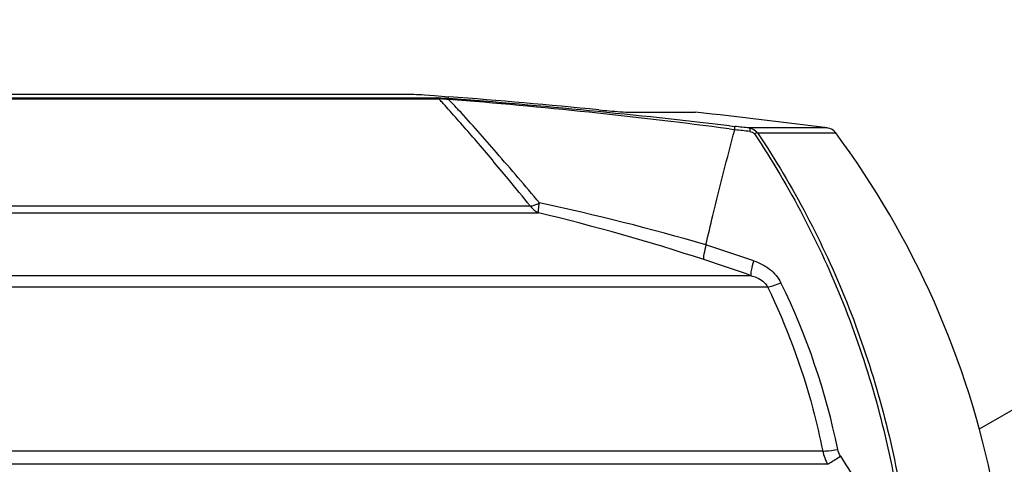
# Model space of a CAD drawing. Header units: millimetres. Extents: x 0 to 420, y 0 to 297.
# Tile 20 of 100: x 98 to 114, y 78 to 85. Entities that reach past the tile are written whole.
import ezdxf

# ---------------------------------------------------------------- set-up
doc = ezdxf.new("R2010")
doc.units = ezdxf.units.MM
doc.header["$LTSCALE"] = 23.1
doc.layers.get('0').update_dxf_attribs({"linetype": 'CONTINUOUS'})
doc.layers.add('DIM_PILOTEES', color=7, linetype='CONTINUOUS')
doc.styles.get("Standard").update_dxf_attribs({"font": 'txt', "width": 0.7})
doc.dimstyles.new('DIMSTYLE_1', dxfattribs={"dimtxt": 2.5, "dimasz": 3.5, "dimexe": 2, "dimexo": 0, "dimtad": 1, "dimlfac": 5, "dimdsep": 46, "dimtxsty": 'Standard', "dimblk": '_FILLED', "dimblk1": '_FILLED', "dimblk2": '_FILLED', "dimcen": 0, "dimazin": 2, "dimtp": 0.2, "dimtm": 0.2, "dimtfac": 1, "dimtofl": 0, "dimtmove": 0, "dimatfit": 3, "dimldrblk": '_FILLED', "dimfxl": 0, "dimtolj": 1, "dimarcsym": 0})
doc.dimstyles.new('DIMSTYLE_3', dxfattribs={"dimtxt": 2.5, "dimasz": 3.5, "dimexe": 2, "dimexo": 0, "dimtad": 1, "dimdec": 0, "dimlfac": 5, "dimdsep": 46, "dimtxsty": 'Standard', "dimblk": '_FILLED', "dimblk1": '_FILLED', "dimblk2": '_FILLED', "dimcen": 0, "dimazin": 2, "dimtp": 0.5, "dimtm": 0.5, "dimtfac": 1, "dimtdec": 0, "dimtofl": 0, "dimtmove": 0, "dimatfit": 3, "dimldrblk": '_FILLED', "dimfxl": 0, "dimtolj": 1, "dimarcsym": 0})
doc.dimstyles.new('DIMSTYLE_5', dxfattribs={"dimtxt": 2.5, "dimasz": 3.5, "dimexe": 2, "dimexo": 0, "dimtad": 1, "dimlfac": 5, "dimdsep": 46, "dimtxsty": 'Standard', "dimblk": '_FILLED', "dimblk1": '_FILLED', "dimblk2": '_FILLED', "dimcen": 0, "dimazin": 2, "dimtp": 0.5, "dimtm": 0.5, "dimtfac": 1, "dimtofl": 0, "dimtmove": 0, "dimatfit": 3, "dimldrblk": '_FILLED', "dimfxl": 0, "dimtolj": 1, "dimarcsym": 0})

# ---------------------------------------------------------------- blocks, each defined once
blk = doc.blocks.new('_FILLED')
at = {"color": 0, "linetype": 'ByBlock'}
blk.add_solid([(0, 0), (-1, 0.1429), (-1, -0.1429)], dxfattribs=at)
blk = doc.blocks.new('*D14')
at = {"layer": 'DIM_PILOTEES', "color": 2, "linetype": 'Continuous'}
for p, q in [((63.482, 78.398), (63.482, 108.414)), ((129.619, 78.398), (129.619, 108.414)), ((63.482, 106.414), (96.55, 106.414)), ((129.619, 106.414), (96.55, 106.414))]:
    blk.add_line(p, q, dxfattribs=at)
at = {"layer": 'DIM_PILOTEES', "color": 2, "linetype": 'Continuous', "xscale": 3.5, "yscale": 3.5, "zscale": 3.5, "rotation": 180}
blk.add_blockref('_FILLED', (63.482, 106.414), dxfattribs=at)
at = {"layer": 'DIM_PILOTEES', "color": 2, "linetype": 'Continuous', "xscale": 3.5, "yscale": 3.5, "zscale": 3.5}
blk.add_blockref('_FILLED', (129.619, 106.414), dxfattribs=at)
at = {"layer": 'DIM_PILOTEES', "color": 2, "linetype": 'Continuous', "insert": (96.55, 109.539), "char_height": 2.5, "width": 7.5, "attachment_point": 2, "line_spacing_factor": 0.9}
blk.add_mtext('{\\ftxt;\\W0.0001;\\H0.0001;\\~}{\\ftxt;\\W2.0;\\H2.5; }{\\ftxt;\\W0.0001;\\H0.0001;\\~}', dxfattribs=at)
blk = doc.blocks.new('*D17')
at = {"layer": 'DIM_PILOTEES', "color": 2, "linetype": 'Continuous'}
for p, q in [((71.53, 63.263), (71.53, 103.414)), ((121.571, 63.263), (121.571, 103.414)), ((71.53, 101.414), (96.55, 101.414)), ((121.571, 101.414), (96.55, 101.414))]:
    blk.add_line(p, q, dxfattribs=at)
at = {"layer": 'DIM_PILOTEES', "color": 2, "linetype": 'Continuous', "xscale": 3.5, "yscale": 3.5, "zscale": 3.5, "rotation": 180}
blk.add_blockref('_FILLED', (71.53, 101.414), dxfattribs=at)
at = {"layer": 'DIM_PILOTEES', "color": 2, "linetype": 'Continuous', "xscale": 3.5, "yscale": 3.5, "zscale": 3.5}
blk.add_blockref('_FILLED', (121.571, 101.414), dxfattribs=at)
at = {"layer": 'DIM_PILOTEES', "color": 2, "linetype": 'Continuous', "insert": (96.55, 104.539), "char_height": 2.5, "width": 13.66071, "attachment_point": 2, "line_spacing_factor": 0.9}
blk.add_mtext('{\\ftxt;\\W0.0001;\\H0.0001;\\~}{\\ftxt;\\W3.6428571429;\\H2.5; }{\\ftxt;\\W0.0001;\\H0.0001;\\~}', dxfattribs=at)
blk = doc.blocks.new('*D18')
at = {"layer": 'DIM_PILOTEES', "color": 2, "linetype": 'Continuous'}
for p, q in [((115.85, 54.143), (115.85, 98.414)), ((121.571, 63.263), (121.571, 98.414)), ((115.85, 96.414), (94.529, 96.414)), ((94.529, 96.414), (118.711, 96.414)), ((129.071, 96.414), (118.711, 96.414)), ((121.571, 96.414), (129.071, 96.414))]:
    blk.add_line(p, q, dxfattribs=at)
at = {"layer": 'DIM_PILOTEES', "color": 2, "linetype": 'Continuous', "xscale": 3.5, "yscale": 3.5, "zscale": 3.5}
blk.add_blockref('_FILLED', (115.85, 96.414), dxfattribs=at)
at = {"layer": 'DIM_PILOTEES', "color": 2, "linetype": 'Continuous', "xscale": 3.5, "yscale": 3.5, "zscale": 3.5, "rotation": 180}
blk.add_blockref('_FILLED', (121.571, 96.414), dxfattribs=at)
at = {"layer": 'DIM_PILOTEES', "color": 2, "linetype": 'Continuous', "insert": (101.85, 99.539), "char_height": 2.5, "width": 10.98214, "attachment_point": 3, "line_spacing_factor": 0.9}
blk.add_mtext('{\\ftxt;\\W0.0001;\\H0.0001;\\~}{\\ftxt;\\W2.9285714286;\\H2.5; }{\\ftxt;\\W0.0001;\\H0.0001;\\~}', dxfattribs=at)

msp = doc.modelspace()

# ---------------------------------------------------------------- linework, layer by layer
at = {"color": 7, "linetype": 'Continuous'}
for p, q in [((123.7925, 84.3327), (113.9688, 78.661)), ((88.3368, 84.0389), (105.1643, 84.0389)), ((88.7851, 84.1118), (104.7157, 84.1118)), ((96.7377, 84.0526), (104.5829, 84.0526)), ((104.5829, 84.0526), (105.1299, 84.0526)), ((104.9338, 84.1016), (105.0989, 84.0893)), ((105.0989, 84.0893), (105.2093, 84.081)), ((105.2093, 84.081), (105.3316, 84.0717)), ((105.2647, 84.0768), (105.3316, 84.0716)), ((108.3075, 83.8196), (109.3486, 83.8196)), ((109.8959, 83.5482), (109.9881, 83.5362)), ((109.896, 83.5484), (109.9881, 83.5362)), ((109.9023, 83.5971), (109.9868, 83.5871)), ((111.4962, 83.5622), (110.2224, 83.5622)), ((110.3578, 83.483), (111.6311, 83.483)), ((106.6585, 82.2909), (90.7205, 82.2909)), ((86.7065, 82.1821), (106.7926, 82.1822)), ((110.256, 81.1593), (83.2448, 81.1593)), ((82.9781, 80.9759), (99.7594, 80.9761)), ((99.7594, 80.9761), (99.9594, 80.976)), ((99.9594, 80.976), (110.5226, 80.9759)), ((111.4196, 78.306), (82.0812, 78.306)), ((111.499, 78.0912), (82.0017, 78.0912))]:
    msp.add_line(p, q, dxfattribs=at)
for centre, radius, start, end in [((105.1295, 83.0502), 1.0023, 89.4226, 89.9816), ((100.3766, 79.4419), 6.6374, 43.13268, 43.83612), ((104.8871, 78.2918), 5.7677, 85.60235, 85.97239), ((98.2375, -5.5216), 89.8297, 82.542911, 85.473808), ((97.5424, 76.4953), 10.8319, 42.79877, 44.05998), ((96.7054, -28.1901), 112.5635, 83.267193, 85.606058), ((96.7672, -27.5073), 111.9072, 84.355621, 85.610801), ((98.9013, 78.0643), 8.6558, 42.13215, 43.11118), ((96.7504, -30.356), 114.8686, 82.624505, 83.703395), ((98.8079, -23.127), 107.2981, 83.893251, 84.019762), ((111.4705, 83.3638), 0.2, 36.58503, 82.62451), ((98.8589, -22.5387), 106.6537, 83.877551, 84.010845), ((100.041, 74.8801), 14.434, 11.20425, 36.58503), ((99.3136, 46.8159), 36.3077, 73.67783, 78.0908), ((98.624, 48.1824), 34.9673, 71.91079, 76.49048), ((99.9048, 51.376), 31.7732, 70.90587, 72.38977), ((100.0822, 52.3707), 30.5334, 70.53684, 72.07168), ((100.625, 76.0773), 11.2671, 11.54825, 26.14532), ((178.8521, 120.5142), 79.3524, 212.20631, 213.143083)]:
    msp.add_arc(centre, radius, start, end, dxfattribs=at)
for points, knots in [([(104.7157, 84.1118), (104.7297, 84.1118), (104.8025, 84.1103), (104.8752, 84.1058), (104.9338, 84.1016)], [0, 0, 0, 0, 0.1922156, 1, 1, 1, 1]), ([(105.1396, 84.0525), (105.15, 84.0524), (105.2009, 84.0512), (105.2517, 84.0481), (105.2922, 84.0453)], [0, 0, 0, 0, 0.2037684, 1, 1, 1, 1]), ([(105.1643, 84.0389), (105.1742, 84.0397), (105.2285, 84.0404), (105.2826, 84.0339), (105.3264, 84.028)], [0, 0, 0, 0, 0.1842642, 1, 1, 1, 1]), ([(105.3293, 84.0425), (105.3286, 84.0417), (105.3279, 84.0354), (105.3267, 84.0299), (105.3259, 84.0252)], [0, 0, 0, 0, 0.1905681, 1, 1, 1, 1]), ([(106.6585, 82.2909), (106.5365, 82.4385), (106.2496, 82.7949), (105.8023, 83.3206), (105.4767, 83.6984), (105.3205, 83.8709)], [0, 0, 0, 0, 0.2774914, 0.6627906, 1, 1, 1, 1]), ([(106.8063, 82.3421), (106.5768, 82.6183), (106.1402, 83.1243), (105.7006, 83.628), (105.4903, 83.8548)], [0, 0, 0, 0, 0.5371486, 1, 1, 1, 1]), ([(107.7737, 83.8573), (107.8288, 83.8519), (108.0064, 83.8362), (108.1845, 83.8196), (108.3075, 83.8196)], [0, 0, 0, 0, 0.3101541, 1, 1, 1, 1]), ([(109.9881, 83.5362), (109.9912, 83.5477), (109.9858, 83.5632), (109.9907, 83.5839), (109.9868, 83.5871)], [0, 0, 0, 0, 0.7022137, 1, 1, 1, 1]), ([(110.2224, 83.5622), (110.2282, 83.56), (110.2327, 83.5365), (110.2339, 83.5196), (110.2339, 83.5067)], [0, 0, 0, 0, 0.3272092, 1, 1, 1, 1]), ([(109.5165, 81.6605), (109.5536, 81.8205), (109.7024, 82.4466), (109.8627, 83.07), (109.9864, 83.533)], [0, 0, 0, 0, 0.255264, 1, 1, 1, 1]), ([(110.3578, 83.483), (110.3547, 83.4831), (110.3371, 83.4809), (110.3207, 83.4734), (110.3077, 83.4668)], [0, 0, 0, 0, 0.1777751, 1, 1, 1, 1]), ([(110.3077, 83.4668), (110.8825, 82.6049), (111.8577, 80.7387), (112.4316, 78.7141), (112.6167, 77.678)], [0, 0, 0, 0, 0.4960658, 1, 1, 1, 1]), ([(110.3578, 83.483), (110.9361, 82.6205), (111.917, 80.7517), (112.4944, 78.723), (112.6806, 77.6848)], [0, 0, 0, 0, 0.4960988, 1, 1, 1, 1]), ([(106.6586, 82.2909), (106.6694, 82.2921), (106.7208, 82.3023), (106.7694, 82.3233), (106.8061, 82.3423)], [0, 0, 0, 0, 0.2075985, 1, 1, 1, 1]), ([(106.7929, 82.1822), (106.7885, 82.2005), (106.7939, 82.2552), (106.8004, 82.3079), (106.8061, 82.3423)], [0, 0, 0, 0, 0.3507516, 1, 1, 1, 1]), ([(109.5175, 81.6603), (109.5042, 81.6098), (109.4889, 81.5324), (109.473, 81.4488), (109.4813, 81.4214)], [0, 0, 0, 0, 0.6459008, 1, 1, 1, 1]), ([(110.256, 81.1593), (110.248, 81.1873), (110.2662, 81.272), (110.2836, 81.3502), (110.2985, 81.4011)], [0, 0, 0, 0, 0.3539852, 1, 1, 1, 1]), ([(110.2985, 81.4011), (110.3897, 81.3688), (110.5659, 81.2813), (110.696, 81.1283), (110.7392, 81.0421)], [0, 0, 0, 0, 0.5009598, 1, 1, 1, 1]), ([(110.256, 81.1593), (110.2842, 81.1515), (110.3869, 81.1172), (110.4863, 81.0472), (110.5226, 80.9759)], [0, 0, 0, 0, 0.2679554, 1, 1, 1, 1]), ([(110.5227, 80.9759), (110.5361, 80.9773), (110.6105, 80.9917), (110.6817, 81.0186), (110.7393, 81.0421)], [0, 0, 0, 0, 0.17831, 1, 1, 1, 1]), ([(110.5226, 80.9759), (110.8294, 80.342), (111.1583, 79.4529), (111.3729, 78.5373), (111.4196, 78.306)], [0, 0, 0, 0, 0.7490185, 1, 1, 1, 1]), ([(111.4196, 78.306), (111.4344, 78.3058), (111.5164, 78.3095), (111.5977, 78.3216), (111.664, 78.3329)], [0, 0, 0, 0, 0.1802194, 1, 1, 1, 1]), ([(111.499, 78.0912), (111.5108, 78.0987), (111.5806, 78.1427), (111.6507, 78.1863), (111.7089, 78.2224)], [0, 0, 0, 0, 0.1696092, 1, 1, 1, 1])]:
    msp.add_open_spline(points, degree=3, knots=knots, dxfattribs=at)
for points in [[(105.1299, 84.0526), (105.1416, 84.0513), (105.1556, 84.0467), (105.1614, 84.0364)], [(110.2224, 83.5622), (110.2743, 83.5558), (110.3286, 83.5264), (110.3578, 83.483)], [(110.2339, 83.5067), (110.2617, 83.5037), (110.2922, 83.4901), (110.3077, 83.4668)], [(106.6586, 82.2909), (106.6927, 82.2445), (106.7397, 82.2042), (106.7929, 82.1822)], [(111.4196, 78.306), (111.4348, 78.2312), (111.462, 78.158), (111.499, 78.0912)], [(111.7093, 78.2218), (111.6878, 78.2558), (111.6719, 78.2941), (111.6639, 78.3335)]]:
    msp.add_open_spline(points, degree=3, dxfattribs=at)

# ---------------------------------------------------------------- dimensions: what is measured, and where the dimension line sits
at = {"layer": 'DIM_PILOTEES', "color": 2, "linetype": 'Continuous'}
for base, p1, p2, text, dimstyle, picture, middle in [((129.6188, 106.414), (63.482, 78.3983), (129.6188, 78.3983), '{\\ftxt;\\W0.0001;\\H0.0001;\\~}{\\ftxt;\\W2.0;\\H2.5; }{\\ftxt;\\W0.0001;\\H0.0001;\\~}', 'DIMSTYLE_3', '*D14', (96.1932, 106.414)), ((121.5709, 101.414), (71.5299, 63.2626), (121.5709, 63.2626), '{\\ftxt;\\W0.0001;\\H0.0001;\\~}{\\ftxt;\\W3.6428571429;\\H2.5; }{\\ftxt;\\W0.0001;\\H0.0001;\\~}', 'DIMSTYLE_5', '*D17', (96.1932, 101.414)), ((121.5709, 96.414), (115.8504, 54.1426), (121.5709, 63.2626), '{\\ftxt;\\W0.0001;\\H0.0001;\\~}{\\ftxt;\\W2.9285714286;\\H2.5; }{\\ftxt;\\W0.0001;\\H0.0001;\\~}', 'DIMSTYLE_1', '*D18', (97.8325, 96.414))]:
    dim = msp.add_linear_dim(base=base, p1=p1, p2=p2, text=text, dimstyle=dimstyle, dxfattribs=at)
    dim.commit()
    dim.dimension.update_dxf_attribs({"geometry": picture, "text_midpoint": middle, "dimtype": 160})

doc.saveas('drawing.dxf')
